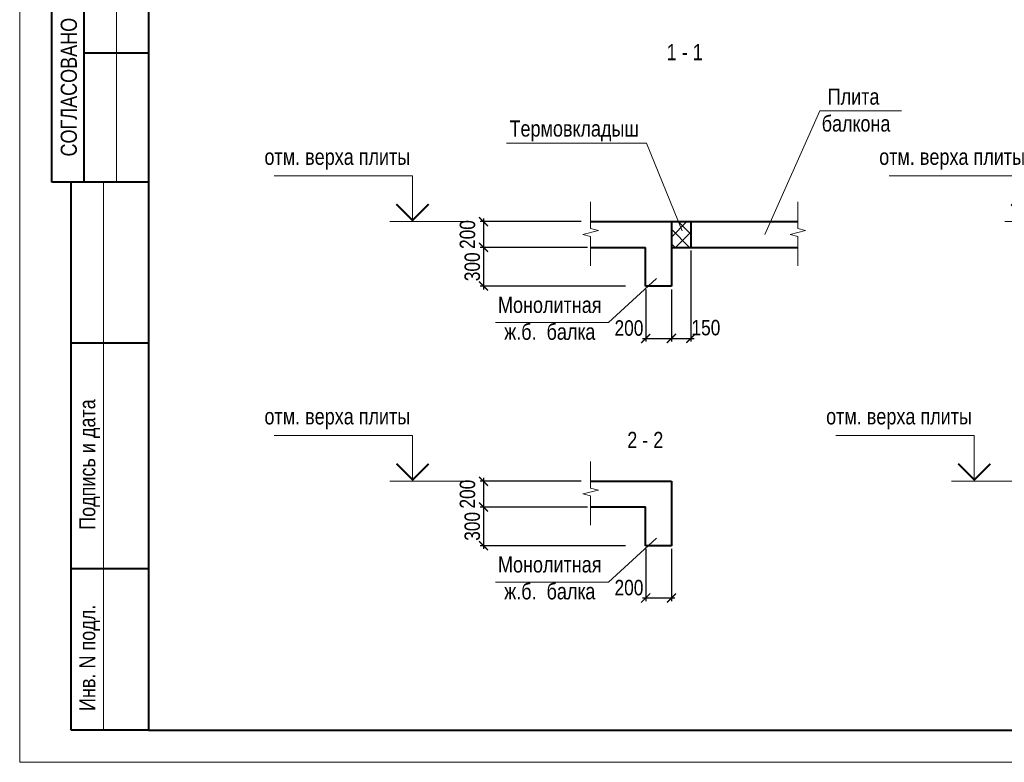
# Model space of a CAD drawing. Header units: inches. Extents: x -8638239 to -8523853, y 3840912 to 4564380.
# Tile 82 of 106: x -8614616 to -8584071, y 4412993 to 4436028. Entities that reach past the tile are written whole.
import ezdxf
from ezdxf.enums import TextEntityAlignment as Align

# ---------------------------------------------------------------- set-up
doc = ezdxf.new("R2010")
doc.units = ezdxf.units.IN
doc.header["$LTSCALE"] = 1000
doc.header["$MEASUREMENT"] = 0
for name, color, linetype, lineweight in [('СК-050-П(литы перекрытия)', 3, 'Continuous', 40), ('СК-110-О-РАЗМЕРЫ', 7, 'Continuous', 15), ('СК-200-Р(амка)', 7, 'Continuous', 40), ('СК-210-Р-РАМКА ЛИНИИ ТОНКИЕ', 7, 'Continuous', 15), ('СК-220-Р-РАМКА ТЕКСТ', 7, 'Continuous', 15), ('СК-400-Т(екст)', 7, 'Continuous', 20), ('СК-600-Ш(триховка)', 250, 'Continuous', 13)]:
    doc.layers.add(name, color=color, linetype=linetype, lineweight=lineweight)
doc.styles.add('RUSS', font='arial.ttf', dxfattribs={"width": 0.8})
doc.dimstyles.new('50', dxfattribs={"dimtxt": 480, "dimasz": 280, "dimexe": 100, "dimexo": 100, "dimgap": 100, "dimtad": 1, "dimdec": 0, "dimlfac": 0.25, "dimzin": 0, "dimdsep": 46, "dimtxsty": 'RUSS', "dimblk": 'ARCHTICK', "dimcen": 0.09, "dimdle": 100, "dimclrd": 7, "dimclre": 7, "dimclrt": 7, "dimadec": 0, "dimazin": 0, "dimtfac": 1, "dimtdec": 0, "dimtmove": 2, "dimatfit": 3, "dimldrblk": 'ARCHTICK', "dimfxl": 1, "dimtolj": 1, "dimtzin": 0, "dimarcsym": 0})

# ---------------------------------------------------------------- blocks, each defined once
blk = doc.blocks.new('_ArchTick')
at = {"color": 0, "linetype": 'ByBlock', "const_width": 0.15}
blk.add_lwpolyline([(-0.5, -0.5), (0.5, 0.5)], dxfattribs=at)
blk = doc.blocks.new('*D37')
at = {"layer": 'Defpoints', "color": 0, "transparency": 16777216}
for p in [(-8597100, 4429764), (-8600228, 4428964), (-8596904, 4428964)]:
    blk.add_point(p, dxfattribs=at)
at = {"layer": 'СК-110-О-РАЗМЕРЫ', "color": 7, "lineweight": -2, "transparency": 16777216}
for p, q in [((-8600228, 4429864), (-8600228, 4428864)), ((-8597200, 4429764), (-8600328, 4429764)), ((-8597004, 4428964), (-8600328, 4428964))]:
    blk.add_line(p, q, dxfattribs=at)
at = {"layer": 'СК-110-О-РАЗМЕРЫ', "color": 7, "lineweight": -2, "transparency": 16777216, "xscale": 280, "yscale": 280, "zscale": 280}
for p, rotation in [((-8600228, 4429764), 90), ((-8600228, 4428964), 270)]:
    blk.add_blockref('_ArchTick', p, dxfattribs=dict(at, rotation=rotation))
at = {"layer": 'СК-110-О-РАЗМЕРЫ', "color": 7, "transparency": 16777216, "insert": (-8600723, 4429364), "char_height": 480, "attachment_point": 5, "rotation": 90, "style": 'RUSS'}
blk.add_mtext('\\A1;200', dxfattribs=at)
blk = doc.blocks.new('*D38')
at = {"layer": 'Defpoints', "color": 0, "transparency": 16777216}
for p in [(-8596904, 4428964), (-8600228, 4427764), (-8595724, 4427764)]:
    blk.add_point(p, dxfattribs=at)
at = {"layer": 'СК-110-О-РАЗМЕРЫ', "color": 7, "lineweight": -2, "transparency": 16777216}
for p, q in [((-8597004, 4428964), (-8600328, 4428964)), ((-8600228, 4429064), (-8600228, 4427664)), ((-8595824, 4427764), (-8600328, 4427764))]:
    blk.add_line(p, q, dxfattribs=at)
at = {"layer": 'СК-110-О-РАЗМЕРЫ', "color": 7, "lineweight": -2, "transparency": 16777216, "xscale": 280, "yscale": 280, "zscale": 280}
for p, rotation in [((-8600228, 4428964), 90), ((-8600228, 4427764), 270)]:
    blk.add_blockref('_ArchTick', p, dxfattribs=dict(at, rotation=rotation))
at = {"layer": 'СК-110-О-РАЗМЕРЫ', "color": 7, "transparency": 16777216, "insert": (-8600574, 4428364), "char_height": 480, "attachment_point": 5, "rotation": 90, "style": 'RUSS'}
blk.add_mtext('\\A1;300', dxfattribs=at)
blk = doc.blocks.new('*U14')
at = {"layer": 'СК-400-Т(екст)', "color": 0}
for p, q in [((0, 0), (0, 7.11)), ((0, 7.11), (21.45, 7.11)), ((-9, 0), (3.5, 0))]:
    blk.add_line(p, q, dxfattribs=at)
at = {"layer": 'СК-400-Т(екст)', "color": 0, "const_width": 0.3}
blk.add_lwpolyline([(-2.5, 2.71), (0, 0.21), (2.5, 2.71)], dxfattribs=at)
at = {"layer": 'СК-400-Т(екст)', "color": 0, "width": 0.8}
for tag, p in [('ОТМЕТКА1', (11.66, 8.06)), ('КОММЕНТАРИЙ', (11.75, 4.27))]:
    blk.add_attdef(tag, p, '', height=2.5, dxfattribs=at)
blk = doc.blocks.new('*D42')
at = {"layer": 'Defpoints', "color": 0, "transparency": 16777216}
for p in [(-8593797, 4428964), (-8594397, 4427639), (-8593797, 4426141)]:
    blk.add_point(p, dxfattribs=at)
at = {"layer": 'СК-110-О-РАЗМЕРЫ', "color": 7, "lineweight": -2, "transparency": 16777216}
for p, q in [((-8593797, 4428864), (-8593797, 4426041)), ((-8594397, 4427539), (-8594397, 4426041)), ((-8594497, 4426141), (-8593697, 4426141))]:
    blk.add_line(p, q, dxfattribs=at)
at = {"layer": 'СК-110-О-РАЗМЕРЫ', "color": 7, "lineweight": -2, "transparency": 16777216, "xscale": 280, "yscale": 280, "zscale": 280, "rotation": 180}
blk.add_blockref('_ArchTick', (-8594397, 4426141), dxfattribs=at)
at = {"layer": 'СК-110-О-РАЗМЕРЫ', "color": 7, "lineweight": -2, "transparency": 16777216, "xscale": 280, "yscale": 280, "zscale": 280}
blk.add_blockref('_ArchTick', (-8593797, 4426141), dxfattribs=at)
at = {"layer": 'СК-110-О-РАЗМЕРЫ', "color": 7, "transparency": 16777216, "insert": (-8593328, 4426474), "char_height": 480, "attachment_point": 5, "style": 'RUSS'}
blk.add_mtext('\\A1;150', dxfattribs=at)
blk = doc.blocks.new('*D43')
at = {"layer": 'Defpoints', "color": 0, "transparency": 16777216}
for p in [(-8595197, 4427764), (-8594397, 4427764), (-8594397, 4426141)]:
    blk.add_point(p, dxfattribs=at)
at = {"layer": 'СК-110-О-РАЗМЕРЫ', "color": 7, "lineweight": -2, "transparency": 16777216}
for p, q in [((-8595197, 4427664), (-8595197, 4426041)), ((-8594397, 4427664), (-8594397, 4426041)), ((-8595297, 4426141), (-8594297, 4426141))]:
    blk.add_line(p, q, dxfattribs=at)
at = {"layer": 'СК-110-О-РАЗМЕРЫ', "color": 7, "lineweight": -2, "transparency": 16777216, "xscale": 280, "yscale": 280, "zscale": 280, "rotation": 180}
blk.add_blockref('_ArchTick', (-8595197, 4426141), dxfattribs=at)
at = {"layer": 'СК-110-О-РАЗМЕРЫ', "color": 7, "lineweight": -2, "transparency": 16777216, "xscale": 280, "yscale": 280, "zscale": 280}
blk.add_blockref('_ArchTick', (-8594397, 4426141), dxfattribs=at)
at = {"layer": 'СК-110-О-РАЗМЕРЫ', "color": 7, "transparency": 16777216, "insert": (-8595715, 4426461), "char_height": 480, "attachment_point": 5, "style": 'RUSS'}
blk.add_mtext('\\A1;200', dxfattribs=at)
blk = doc.blocks.new('*D39')
at = {"layer": 'Defpoints', "color": 0, "transparency": 16777216}
for p in [(-8597100, 4421712), (-8600228, 4420912), (-8596904, 4420912)]:
    blk.add_point(p, dxfattribs=at)
at = {"layer": 'СК-110-О-РАЗМЕРЫ', "color": 7, "lineweight": -2, "transparency": 16777216}
for p, q in [((-8597200, 4421712), (-8600328, 4421712)), ((-8600228, 4421812), (-8600228, 4420812)), ((-8597004, 4420912), (-8600328, 4420912))]:
    blk.add_line(p, q, dxfattribs=at)
at = {"layer": 'СК-110-О-РАЗМЕРЫ', "color": 7, "lineweight": -2, "transparency": 16777216, "xscale": 280, "yscale": 280, "zscale": 280}
for p, rotation in [((-8600228, 4421712), 90), ((-8600228, 4420912), 270)]:
    blk.add_blockref('_ArchTick', p, dxfattribs=dict(at, rotation=rotation))
at = {"layer": 'СК-110-О-РАЗМЕРЫ', "color": 7, "transparency": 16777216, "insert": (-8600723, 4421312), "char_height": 480, "attachment_point": 5, "rotation": 90, "style": 'RUSS'}
blk.add_mtext('\\A1;200', dxfattribs=at)
blk = doc.blocks.new('*D40')
at = {"layer": 'Defpoints', "color": 0, "transparency": 16777216}
for p in [(-8596904, 4420912), (-8600228, 4419712), (-8595724, 4419712)]:
    blk.add_point(p, dxfattribs=at)
at = {"layer": 'СК-110-О-РАЗМЕРЫ', "color": 7, "lineweight": -2, "transparency": 16777216}
for p, q in [((-8600228, 4421012), (-8600228, 4419612)), ((-8597004, 4420912), (-8600328, 4420912)), ((-8595824, 4419712), (-8600328, 4419712))]:
    blk.add_line(p, q, dxfattribs=at)
at = {"layer": 'СК-110-О-РАЗМЕРЫ', "color": 7, "lineweight": -2, "transparency": 16777216, "xscale": 280, "yscale": 280, "zscale": 280}
for p, rotation in [((-8600228, 4420912), 90), ((-8600228, 4419712), 270)]:
    blk.add_blockref('_ArchTick', p, dxfattribs=dict(at, rotation=rotation))
at = {"layer": 'СК-110-О-РАЗМЕРЫ', "color": 7, "transparency": 16777216, "insert": (-8600574, 4420312), "char_height": 480, "attachment_point": 5, "rotation": 90, "style": 'RUSS'}
blk.add_mtext('\\A1;300', dxfattribs=at)
blk = doc.blocks.new('*D41')
at = {"layer": 'Defpoints', "color": 0, "transparency": 16777216}
for p in [(-8595197, 4419712), (-8594397, 4419712), (-8594397, 4418090)]:
    blk.add_point(p, dxfattribs=at)
at = {"layer": 'СК-110-О-РАЗМЕРЫ', "color": 7, "lineweight": -2, "transparency": 16777216}
for p, q in [((-8595197, 4419612), (-8595197, 4417990)), ((-8594397, 4419612), (-8594397, 4417990)), ((-8595297, 4418090), (-8594297, 4418090))]:
    blk.add_line(p, q, dxfattribs=at)
at = {"layer": 'СК-110-О-РАЗМЕРЫ', "color": 7, "lineweight": -2, "transparency": 16777216, "xscale": 280, "yscale": 280, "zscale": 280, "rotation": 180}
blk.add_blockref('_ArchTick', (-8595197, 4418090), dxfattribs=at)
at = {"layer": 'СК-110-О-РАЗМЕРЫ', "color": 7, "lineweight": -2, "transparency": 16777216, "xscale": 280, "yscale": 280, "zscale": 280}
blk.add_blockref('_ArchTick', (-8594397, 4418090), dxfattribs=at)
at = {"layer": 'СК-110-О-РАЗМЕРЫ', "color": 7, "transparency": 16777216, "insert": (-8595715, 4418409), "char_height": 480, "attachment_point": 5, "style": 'RUSS'}
blk.add_mtext('\\A1;200', dxfattribs=at)

msp = doc.modelspace()

# ---------------------------------------------------------------- hatches: boundary and pattern name
at = {"layer": 'СК-220-Р-РАМКА ТЕКСТ'}
h = msp.add_hatch(dxfattribs=at)
h.set_pattern_fill('ANSI37', color=256, scale=100)
h.set_pattern_definition([(45, (-12308735.75, 4410323.36), (-224.506403, 224.506403), []), (135, (-12308735.75, 4410323.36), (-224.506403, -224.506403), [])])
h.paths.add_polyline_path([(-8593797.1, 4429763.7), (-8594397.1, 4429763.7), (-8594397.1, 4428963.7), (-8593797.1, 4428963.7)])

# ---------------------------------------------------------------- linework, layer by layer
at = {"layer": 'СК-050-П(литы перекрытия)'}
for p, q in [((-8596903.8, 4429763.7), (-8590473.7, 4429763.7)), ((-8594397.1, 4429763.7), (-8594397.1, 4427763.7)), ((-8593797.1, 4429763.7), (-8593797.1, 4428963.7)), ((-8596903.8, 4428963.7), (-8595197.1, 4428963.7)), ((-8595197.1, 4427763.7), (-8595197.1, 4428963.7)), ((-8594397.1, 4428963.7), (-8590473.7, 4428963.7)), ((-8594397.1, 4427763.7), (-8595197.1, 4427763.7)), ((-8596903.8, 4421712.3), (-8594397.1, 4421712.3)), ((-8594397.1, 4421712.3), (-8594397.1, 4419712.3)), ((-8596903.8, 4420912.3), (-8595197.1, 4420912.3)), ((-8595197.1, 4419712.3), (-8595197.1, 4420912.3)), ((-8594397.1, 4419712.3), (-8595197.1, 4419712.3))]:
    msp.add_line(p, q, dxfattribs=at)
at = {"layer": 'СК-200-Р(амка)'}
for p, q in [((-8610615.7, 4471392.8), (-8610615.7, 4413992.8)), ((-8613615.7, 4430992.8), (-8613615.7, 4456992.8)), ((-8612615.7, 4430992.8), (-8612615.7, 4456992.8)), ((-8610615.7, 4434992.8), (-8612615.7, 4434992.8)), ((-8610615.7, 4430992.8), (-8613615.7, 4430992.8)), ((-8613015.7, 4413992.8), (-8613015.7, 4430992.8)), ((-8610615.7, 4425992.8), (-8613015.7, 4425992.8)), ((-8610615.7, 4418992.8), (-8613015.7, 4418992.8)), ((-8610615.7, 4413992.8), (-8531615.7, 4413992.8))]:
    msp.add_line(p, q, dxfattribs=at)
at = {"layer": 'СК-210-Р-РАМКА ЛИНИИ ТОНКИЕ'}
for p, q in [((-8614615.7, 4412992.8), (-8614615.7, 4472392.8)), ((-8611615.7, 4430992.8), (-8611615.7, 4456992.8)), ((-8612015.7, 4413992.8), (-8612015.7, 4430992.8)), ((-8530615.7, 4412992.8), (-8614615.7, 4412992.8))]:
    msp.add_line(p, q, dxfattribs=at)
at = {"layer": 'СК-210-Р-РАМКА ЛИНИИ ТОНКИЕ', "lineweight": 40, "ltscale": 2}
msp.add_line((-8610615.7, 4413992.8), (-8613015.7, 4413992.8), dxfattribs=at)
at = {"layer": 'СК-220-Р-РАМКА ТЕКСТ'}
for p, q in [((-8594864.5, 4427997.9), (-8596352.2, 4426633.2)), ((-8599856.5, 4426633.2), (-8596352.2, 4426633.2)), ((-8594864.5, 4419946.6), (-8596352.2, 4418581.9)), ((-8599856.5, 4418581.9), (-8596352.2, 4418581.9))]:
    msp.add_line(p, q, dxfattribs=at)
at = {"layer": 'СК-400-Т(екст)'}
for p, q in [((-8591505.4, 4429364.8), (-8589797.2, 4433204)), ((-8589797.2, 4433204), (-8587264.2, 4433204)), ((-8595173.1, 4432195.5), (-8599511.8, 4432195.5)), ((-8594068, 4429483.7), (-8595173.1, 4432195.5))]:
    msp.add_line(p, q, dxfattribs=at)
at = {"layer": 'СК-600-Ш(триховка)', "linetype": 'ByBlock'}
for points in [[(-8596903.8, 4430379.8), (-8596903.8, 4429546.8), (-8596663.8, 4429486.8), (-8597143.8, 4429366.8), (-8596903.8, 4429306.8), (-8596903.8, 4428396.8)], [(-8590473.7, 4430379.8), (-8590473.7, 4429546.8), (-8590233.7, 4429486.8), (-8590713.7, 4429366.8), (-8590473.7, 4429306.8), (-8590473.7, 4428396.8)], [(-8596903.8, 4422328.5), (-8596903.8, 4421495.5), (-8596663.8, 4421435.5), (-8597143.8, 4421315.5), (-8596903.8, 4421255.5), (-8596903.8, 4420345.5)]]:
    msp.add_lwpolyline(points, dxfattribs=at)

# ---------------------------------------------------------------- block references
at = {"layer": 'СК-400-Т(екст)', "ltscale": 0.5}
ref = msp.add_blockref('*U14', (-8602428.3, 4429763.7), dxfattribs=dict(at, xscale=-200, yscale=200, zscale=200))
ref.add_attrib('ОТМЕТКА1', 'отм. верха плиты', dxfattribs={"height": 500, "style": 'RUSS', "width": 0.8}).set_placement((-8604760.9, 4431375.3), align=Align.BOTTOM_CENTER)
ref = msp.add_blockref('*U14', (-8583358.1, 4429763.7), dxfattribs=dict(at, xscale=-200, yscale=200, zscale=200))
ref.add_attrib('ОТМЕТКА1', 'отм. верха плиты', dxfattribs={"height": 500, "style": 'RUSS', "width": 0.8}).set_placement((-8585690.8, 4431375.3), align=Align.BOTTOM_CENTER)
ref = msp.add_blockref('*U14', (-8602428.3, 4421712.3), dxfattribs=dict(at, xscale=-200, yscale=200, zscale=200))
ref.add_attrib('ОТМЕТКА1', 'отм. верха плиты', dxfattribs={"height": 500, "style": 'RUSS', "width": 0.8}).set_placement((-8604760.9, 4423324), align=Align.BOTTOM_CENTER)
ref = msp.add_blockref('*U14', (-8585004.6, 4421712.3), dxfattribs=dict(at, xscale=-200, yscale=200, zscale=200))
ref.add_attrib('ОТМЕТКА1', 'отм. верха плиты', dxfattribs={"height": 500, "style": 'RUSS', "width": 0.8}).set_placement((-8587337.3, 4423324), align=Align.BOTTOM_CENTER)

# ---------------------------------------------------------------- texts
at = {"layer": 'СК-200-Р(амка)', "style": 'RUSS', "width": 0.8}
for s, p in [('СОГЛАСОВАНО', (-8612843, 4431785)), ('Подпись и дата', (-8612270.5, 4420204.1)), ('Инв. N подл.', (-8612270.5, 4414584.5))]:
    msp.add_text(s, height=500, rotation=90, dxfattribs=at).set_placement(p)
at = {"layer": 'СК-220-Р-РАМКА ТЕКСТ', "char_height": 500, "width": 31067.545, "attachment_point": 5, "rotation": 360, "style": 'RUSS'}
for s, insert in [('1 - 1', (-8593985.7, 4435020.4)), ('Монолитная\\Pж.б.  балка', (-8598172.3, 4426761.7)), ('2 - 2', (-8595208.5, 4422992.4)), ('Монолитная\\Pж.б.  балка', (-8598172.3, 4418710.3)), ('Монолитная\\Pж.б.  балка', (-8582239.5, 4418710.3))]:
    msp.add_mtext(s, dxfattribs=dict(at, insert=insert))
at = {"layer": 'СК-400-Т(екст)', "char_height": 500, "width": 31067.545, "attachment_point": 5, "rotation": 360, "style": 'RUSS'}
for s, insert in [('Плита\\P балкона', (-8588747.5, 4433221.2)), ('Термовкладыш', (-8597414.7, 4432576.2))]:
    msp.add_mtext(s, dxfattribs=dict(at, insert=insert))

# ---------------------------------------------------------------- dimensions: what is measured, and where the dimension line sits
at = {"layer": 'СК-110-О-РАЗМЕРЫ'}
for base, p1, p2, picture, middle in [((-8600228.3, 4428963.7), (-8597100.2, 4429763.7), (-8596903.8, 4428963.7), '*D37', (-8600723.4, 4429363.7)), ((-8600228.3, 4427763.7), (-8596903.8, 4428963.7), (-8595723.6, 4427763.7), '*D38', (-8600573.5, 4428363.7)), ((-8600228.3, 4420912.3), (-8597100.2, 4421712.3), (-8596903.8, 4420912.3), '*D39', (-8600723.4, 4421312.3)), ((-8600228.3, 4419712.3), (-8596903.8, 4420912.3), (-8595723.6, 4419712.3), '*D40', (-8600573.5, 4420312.3))]:
    dim = msp.add_linear_dim(base=base, p1=p1, p2=p2, angle=90, dimstyle='50', dxfattribs=at)
    dim.commit()
    dim.dimension.update_dxf_attribs({"geometry": picture, "text_midpoint": middle})
for base, p1, p2, picture, middle in [((-8593797.1, 4426141.1), (-8594397.1, 4427639), (-8593797.1, 4428963.7), '*D42', (-8593328.2, 4426474.5)), ((-8594397.1, 4426141.1), (-8595197.1, 4427763.7), (-8594397.1, 4427763.7), '*D43', (-8595715, 4426460.5)), ((-8594397.1, 4418089.8), (-8595197.1, 4419712.3), (-8594397.1, 4419712.3), '*D41', (-8595715, 4418409.2))]:
    dim = msp.add_linear_dim(base=base, p1=p1, p2=p2, dimstyle='50', dxfattribs=at)
    dim.commit()
    dim.dimension.update_dxf_attribs({"geometry": picture, "text_midpoint": middle, "dimtype": 160})

doc.saveas('drawing.dxf')
